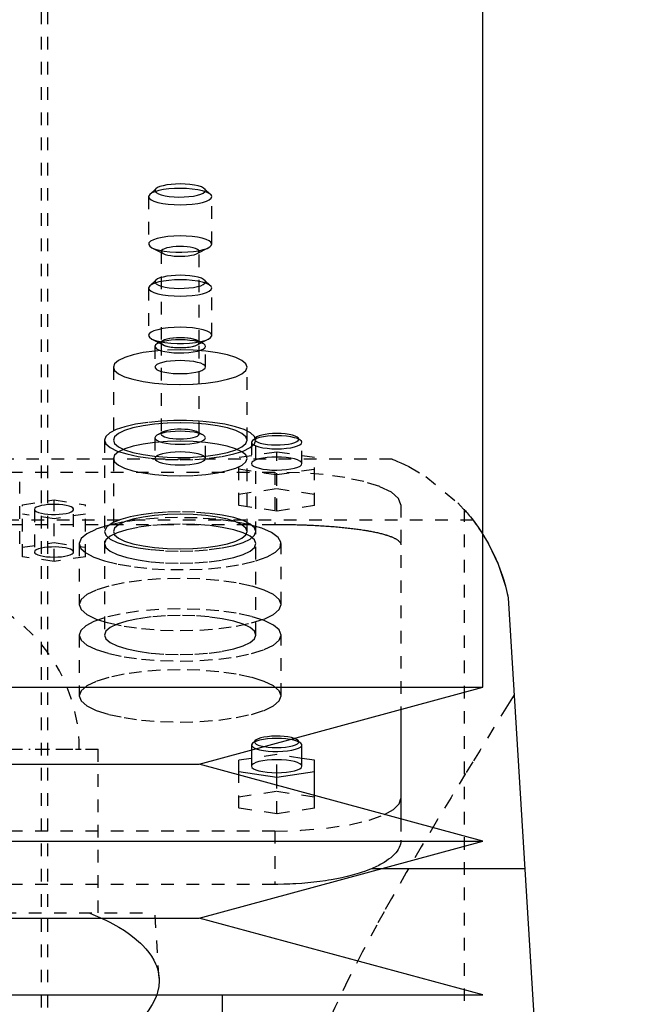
# Model space of a CAD drawing. Extents: x -90 to 90, y -319 to 984.
# Tile 10 of 11: x 8 to 57, y 268 to 346. Entities that reach past the tile are written whole.
import ezdxf

# ---------------------------------------------------------------- set-up
doc = ezdxf.new("R2010")
doc.units = 0
doc.linetypes.add('CENTER', pattern=[1.5, 0.45, -0.5, 0.05, -0.5])
doc.linetypes.add('DASHED', pattern=[2, 1, -1])
for name, color, linetype in [('AM_0', 7, 'CONTINUOUS'), ('AM_3', 7, 'DASHED'), ('AM_7', 7, 'CENTER')]:
    doc.layers.add(name, color=color, linetype=linetype)

msp = doc.modelspace()

# ---------------------------------------------------------------- linework, layer by layer
at = {"layer": 'AM_0', "color": 7, "linetype": 'CONTINUOUS'}
for p, q in [((45, 292.9), (45, 435.5)), ((47, 300), (57, 137.05)), ((-45, 292.9), (45, 292.9)), ((22.5, 286.8), (45, 292.9)), ((38.5, 291.138), (38.5, 282.462)), ((30.577, 288.468), (30.336, 288.692)), ((30.65, 286.639), (30.65, 288.329)), ((26.65, 287.925), (26.65, 286.639)), ((-22.5, 286.8), (22.5, 286.8)), ((45, 280.7), (22.5, 286.8)), ((26.65, 287.26), (25.65, 287.11)), ((25.65, 285.946), (25.65, 287.11)), ((31.65, 287.11), (30.65, 287.26)), ((31.65, 284.319), (31.65, 287.11)), ((25.65, 286.214), (28.65, 285.766)), ((28.65, 285.766), (31.65, 286.214)), ((28.65, 285.133), (28.65, 285.766)), ((-45, 280.7), (45, 280.7)), ((22.5, 274.6), (45, 280.7)), ((48.319, 278.5), (36.885, 278.5)), ((-22.5, 274.6), (22.5, 274.6)), ((45, 268.5), (22.5, 274.6)), ((-45, 268.5), (45, 268.5)), ((24.35, 266), (24.35, 268.5))]:
    msp.add_line(p, q, dxfattribs=at)
for points in [[(27.025, 288.028), (27.288, 287.95), (27.605, 287.888), (27.963, 287.843), (28.349, 287.818), (28.746, 287.812), (29.14, 287.828), (29.514, 287.863), (29.854, 287.916), (30.147, 287.986), (30.38, 288.07), (30.544, 288.163), (30.634, 288.264), (30.645, 288.367), (30.577, 288.468)], [(27.656, 288.198), (27.965, 288.154), (28.301, 288.127), (28.652, 288.118), (29.002, 288.127), (29.339, 288.155), (29.647, 288.199), (29.915, 288.258), (30.132, 288.33), (30.288, 288.412), (30.378, 288.5), (30.398, 288.591), (30.347, 288.681), (30.228, 288.767), (30.044, 288.845)], [(26.65, 286.639), (26.688, 286.538), (26.802, 286.441), (26.987, 286.351), (27.236, 286.273), (27.539, 286.209), (27.885, 286.161), (28.26, 286.131), (28.65, 286.121), (29.04, 286.131), (29.415, 286.161), (29.761, 286.209), (30.064, 286.273), (30.313, 286.351), (30.498, 286.441), (30.612, 286.538), (30.65, 286.639)], [(37.209, 282.816), (37.919, 283.219), (38.354, 283.647), (38.5, 284.088)]]:
    msp.add_lwpolyline(points, dxfattribs=at)
for points in [[(44.998, 305.022, 0), (45.439, 304.272, 0), (46.203, 302.663, 0), (46.785, 300.919, 0), (47, 300, 0)], [(44.999, 305.021, 0), (45.067, 304.913, 0), (45.201, 304.689, 0), (45.336, 304.456, 0), (45.404, 304.336, 0), (45.471, 304.214, 0), (45.604, 303.964, 0), (45.735, 303.705, 0), (45.864, 303.439, 0), (45.989, 303.165, 0), (46.111, 302.885, 0), (46.17, 302.743, 0), (46.229, 302.599, 0), (46.341, 302.307, 0), (46.449, 302.01, 0), (46.551, 301.709, 0), (46.647, 301.403, 0), (46.737, 301.095, 0), (46.78, 300.94, 0), (46.821, 300.784, 0), (46.898, 300.471, 0), (46.968, 300.157, 0), (47, 300, 0)]]:
    msp.add_polyline3d(points, dxfattribs=at)
at = {"layer": 'AM_3', "color": 6, "linetype": 'DASHED'}
for p, q in [((10, -10.5), (10, 613.5)), ((10.5, 257.5), (10.5, 435.5)), ((18.591, 331.996), (18.5, 331.823)), ((19.073, 332.445), (18.591, 331.996)), ((23.409, 331.996), (22.927, 332.445)), ((18.5, 331.823), (18.5, 328.056)), ((23.5, 328.056), (23.5, 331.823)), ((18.763, 327.767), (19.658, 327.303)), ((19.5, 327.476), (19.5, 320.232)), ((22.342, 327.303), (23.237, 327.767)), ((22.5, 320.232), (22.5, 327.476)), ((19.073, 325.198), (18.591, 324.749)), ((23.409, 324.749), (22.927, 325.198)), ((18.591, 324.749), (18.5, 324.576)), ((18.5, 324.576), (18.5, 320.809)), ((23.5, 320.809), (23.5, 324.576)), ((18.763, 320.52), (19.658, 320.056)), ((19.658, 320.405), (19.211, 320.173)), ((19.5, 320.229), (19.5, 312.985)), ((22.342, 320.056), (23.237, 320.52)), ((22.789, 320.173), (22.342, 320.405)), ((22.5, 312.985), (22.5, 320.229)), ((19, 319.942), (19, 318.3)), ((19.5, 319.616), (19, 319.57)), ((21, 319.672), (19.5, 319.616)), ((23, 318.3), (23, 319.942)), ((15.7, 318.3), (15.7, 312.505)), ((26.3, 312.505), (26.3, 318.3)), ((15, 312.505), (15, 297.047)), ((19, 312.695), (19, 311.053)), ((19.658, 313.158), (19.211, 312.926)), ((22.789, 312.926), (22.342, 313.158)), ((23, 311.053), (23, 312.695)), ((26.723, 312.474), (26.65, 312.335)), ((26.964, 312.698), (26.723, 312.474)), ((26.964, 312.698), (26.956, 312.69)), ((27, 297.047), (27, 312.505)), ((30.577, 312.474), (30.336, 312.698)), ((26.65, 312.335), (26.65, 310.645)), ((30.65, 310.645), (30.65, 312.335)), ((37.803, 311), (-37.803, 311)), ((15.7, 311.053), (15.7, 305.258)), ((28.65, 311.564), (25.65, 311.116)), ((25.65, 307.322), (25.65, 311.116)), ((26.3, 305.258), (26.3, 311.053)), ((28.65, 306.874), (28.65, 311.564)), ((31.65, 311.116), (28.65, 311.564)), ((31.65, 307.322), (31.65, 311.116)), ((25.65, 310.219), (28.65, 309.771)), ((28.65, 309.771), (31.65, 310.219)), ((-28.5, 309.97), (28.5, 309.97)), ((28.5, 309.97), (28.5, 305.825)), ((8.28, 304.276), (8.28, 309.202)), ((25.65, 308.218), (28.65, 308.667)), ((28.65, 308.667), (31.65, 308.218)), ((8.5, 307.383), (11, 307.757)), ((11, 307.757), (13.5, 307.383)), ((11, 302.882), (11, 307.757)), ((8.5, 303.255), (8.5, 307.383)), ((9.45, 307.01), (9.45, 303.629)), ((12.55, 303.629), (12.55, 307.01)), ((13.5, 303.255), (13.5, 307.383)), ((28.65, 306.874), (25.65, 307.322)), ((31.65, 307.322), (28.65, 306.874)), ((38.5, 307.382), (38.5, 291.138)), ((43.5, 307.019), (43.5, 137.05)), ((44.217, 306.15), (-44.217, 306.15)), ((11, 306.263), (8.5, 306.636)), ((13.5, 306.636), (11, 306.263)), ((-28.5, 305.825), (28.5, 305.825)), ((8.5, 304.003), (11, 304.376)), ((11, 304.376), (13.5, 304.003)), ((13, 304.294), (13, 299.465)), ((29, 299.465), (29, 304.294)), ((11, 302.882), (8.5, 303.255)), ((13.5, 303.255), (11, 302.882)), ((13, 297.047), (13, 292.218)), ((29, 292.218), (29, 297.047)), ((26.723, 288.468), (26.65, 288.329)), ((26.65, 288.329), (26.65, 287.925)), ((26.964, 288.692), (26.723, 288.468)), ((-14.5, 288), (14.5, 288)), ((14.5, 275), (14.5, 288)), ((28.65, 287.559), (26.65, 287.26)), ((28.65, 285.766), (28.65, 287.559)), ((30.65, 287.26), (28.65, 287.559)), ((25.65, 283.316), (25.65, 285.946)), ((28.65, 282.868), (28.65, 285.133)), ((25.65, 284.213), (28.65, 284.661)), ((28.65, 284.661), (31.65, 284.213)), ((31.65, 283.316), (31.65, 284.319)), ((28.65, 282.868), (25.65, 283.316)), ((31.65, 283.316), (28.65, 282.868)), ((38.5, 282.462), (38.5, 280.775)), ((28.5, 281.5), (-28.5, 281.5)), ((28.5, 281.5), (28.5, 277.269)), ((36.885, 278.5), (36.159, 278.5)), ((28.5, 277.269), (-28.5, 277.269)), ((-19, 275), (19, 275)), ((19.323, 269.83), (19, 275))]:
    msp.add_line(p, q, dxfattribs=at)
for points in [[(19.073, 332.445), (19.005, 332.343), (19.016, 332.24), (19.106, 332.14), (19.27, 332.046), (19.504, 331.963), (19.796, 331.893), (20.136, 331.839), (20.51, 331.804), (20.904, 331.789), (21.302, 331.794), (21.687, 331.82), (22.046, 331.865), (22.362, 331.927), (22.625, 332.004), (22.824, 332.094), (22.95, 332.191), (22.999, 332.294), (22.969, 332.396), (22.861, 332.495), (22.679, 332.587), (22.431, 332.668), (22.126, 332.734), (21.776, 332.783), (21.396, 332.813), (21, 332.824)], [(21, 332.824), (20.631, 332.815), (20.274, 332.788), (19.943, 332.745), (19.648, 332.687), (19.399, 332.616), (19.205, 332.534), (19.073, 332.445)], [(18.5, 331.823), (18.548, 331.697), (18.69, 331.575), (18.921, 331.464), (19.232, 331.366), (19.611, 331.285), (20.043, 331.225), (20.512, 331.188), (21, 331.176), (21.488, 331.188), (21.957, 331.225), (22.389, 331.285), (22.768, 331.366), (23.079, 331.464), (23.31, 331.575), (23.452, 331.697), (23.5, 331.823), (23.452, 331.949), (23.31, 332.071), (23.079, 332.183), (22.768, 332.281), (22.389, 332.361), (21.957, 332.421), (21.488, 332.458), (21, 332.47)], [(21, 332.47), (20.539, 332.459), (20.093, 332.426), (19.679, 332.372), (19.31, 332.3), (18.999, 332.211), (18.756, 332.109), (18.591, 331.996)], [(21, 328.703), (20.495, 328.69), (20.011, 328.65), (19.568, 328.586), (19.183, 328.5), (18.874, 328.396), (18.652, 328.278), (18.527, 328.151), (18.504, 328.02), (18.584, 327.89), (18.763, 327.767)], [(18.763, 327.767), (19.019, 327.661), (19.349, 327.57), (19.74, 327.497), (20.178, 327.445), (20.646, 327.415), (21.128, 327.41), (21.605, 327.428), (22.059, 327.47), (22.474, 327.533), (22.834, 327.616), (23.126, 327.716), (23.339, 327.828), (23.465, 327.948), (23.499, 328.072), (23.44, 328.196), (23.291, 328.315), (23.056, 328.424), (22.745, 328.519), (22.369, 328.597), (21.942, 328.655), (21.48, 328.691), (21, 328.703)], [(19.658, 327.303), (19.812, 327.239), (20.011, 327.184), (20.247, 327.141), (20.511, 327.109), (20.794, 327.092), (21.084, 327.089), (21.371, 327.1), (21.645, 327.126), (21.894, 327.165), (22.109, 327.215), (22.283, 327.275), (22.409, 327.343), (22.482, 327.416), (22.499, 327.491), (22.46, 327.565), (22.366, 327.637), (22.221, 327.702), (22.03, 327.759), (21.801, 327.805), (21.541, 327.838), (21.262, 327.859), (20.972, 327.865), (20.683, 327.856), (20.407, 327.833), (20.152, 327.797), (19.929, 327.748), (19.747, 327.69), (19.612, 327.623), (19.528, 327.551), (19.5, 327.476)], [(19.5, 327.476), (19.54, 327.387), (19.658, 327.303)], [(21, 325.223), (20.539, 325.212), (20.093, 325.179), (19.679, 325.125), (19.31, 325.053), (18.999, 324.964), (18.756, 324.862), (18.591, 324.749)], [(19.073, 325.198), (19.005, 325.096), (19.016, 324.993), (19.106, 324.893), (19.27, 324.799), (19.504, 324.716), (19.796, 324.646), (20.136, 324.592), (20.51, 324.557), (20.904, 324.542), (21.302, 324.547), (21.687, 324.573), (22.046, 324.618), (22.362, 324.68), (22.625, 324.757), (22.824, 324.847), (22.95, 324.944), (22.999, 325.047), (22.969, 325.149), (22.861, 325.249), (22.679, 325.34), (22.431, 325.421), (22.126, 325.487), (21.776, 325.536), (21.396, 325.566), (21, 325.577)], [(21, 325.577), (20.631, 325.568), (20.274, 325.541), (19.943, 325.498), (19.648, 325.44), (19.399, 325.369), (19.205, 325.287), (19.073, 325.198)], [(23.5, 324.576), (23.452, 324.702), (23.31, 324.824), (23.079, 324.936), (22.768, 325.034), (22.389, 325.114), (21.957, 325.174), (21.488, 325.211), (21, 325.223)], [(18.5, 324.576), (18.548, 324.45), (18.69, 324.329), (18.921, 324.217), (19.232, 324.119), (19.611, 324.038), (20.043, 323.978), (20.512, 323.942), (21, 323.929), (21.488, 323.942), (21.957, 323.978), (22.389, 324.038), (22.768, 324.119), (23.079, 324.217), (23.31, 324.329), (23.452, 324.45), (23.5, 324.576)], [(21, 321.456), (20.512, 321.444), (20.043, 321.407), (19.611, 321.347), (19.232, 321.267), (18.921, 321.168), (18.69, 321.057), (18.548, 320.935), (18.5, 320.809)], [(23.237, 320.52), (23.416, 320.643), (23.496, 320.773), (23.473, 320.904), (23.348, 321.031), (23.126, 321.149), (22.817, 321.254), (22.432, 321.339), (21.989, 321.403), (21.505, 321.443), (21, 321.456)], [(18.5, 320.809), (18.567, 320.661), (18.763, 320.52)], [(18.763, 320.52), (19.032, 320.41), (19.38, 320.316), (19.794, 320.242), (20.256, 320.191), (20.749, 320.165), (21.251, 320.165), (21.744, 320.191), (22.206, 320.242), (22.62, 320.316), (22.968, 320.41), (23.237, 320.52)], [(21, 320.46), (20.633, 320.451), (20.278, 320.425), (19.948, 320.382), (19.654, 320.325), (19.405, 320.254), (19.211, 320.173)], [(19.499, 319.6), (19.79, 319.53), (20.13, 319.476), (20.504, 319.441), (20.898, 319.425), (21.296, 319.43), (21.682, 319.456), (22.041, 319.5), (22.359, 319.562), (22.623, 319.64), (22.822, 319.729), (22.95, 319.827), (22.999, 319.929), (22.97, 320.032), (22.862, 320.131), (22.68, 320.223), (22.432, 320.303), (22.127, 320.37), (21.777, 320.419), (21.396, 320.45), (21, 320.46)], [(21, 320.62), (20.707, 320.613), (20.426, 320.591), (20.167, 320.555), (19.939, 320.506), (19.753, 320.448), (19.614, 320.381), (19.529, 320.308), (19.5, 320.232)], [(22.342, 320.056), (22.449, 320.129), (22.497, 320.205), (22.486, 320.283), (22.415, 320.358), (22.288, 320.428), (22.109, 320.491), (21.886, 320.543), (21.628, 320.582), (21.344, 320.607), (21.047, 320.617), (20.748, 320.612), (20.459, 320.592), (20.191, 320.556), (19.956, 320.508), (19.763, 320.449), (19.619, 320.381), (19.53, 320.307), (19.5, 320.229)], [(19.5, 320.232), (19.529, 320.156), (19.614, 320.083), (19.753, 320.016), (19.939, 319.957), (20.167, 319.909), (20.426, 319.873), (20.707, 319.851), (21, 319.844), (21.293, 319.851), (21.574, 319.873), (21.833, 319.909), (22.061, 319.957), (22.247, 320.016), (22.386, 320.083), (22.471, 320.156), (22.5, 320.232)], [(19.5, 320.229), (19.54, 320.14), (19.658, 320.056)], [(22.5, 320.232), (22.471, 320.308), (22.386, 320.381), (22.247, 320.448), (22.061, 320.506), (21.833, 320.555), (21.574, 320.591), (21.293, 320.613), (21, 320.62)], [(19, 319.57), (18.076, 319.444), (17.267, 319.274), (16.602, 319.065), (16.107, 318.827), (15.803, 318.569), (15.7, 318.3)], [(19.211, 320.173), (19.053, 320.061), (19, 319.942)], [(19, 319.942), (19.032, 319.849), (19.129, 319.759), (19.286, 319.675), (19.499, 319.6)], [(19.658, 320.056), (19.819, 319.99), (20.028, 319.934), (20.276, 319.889), (20.554, 319.859), (20.849, 319.843), (21.151, 319.843), (21.446, 319.859), (21.724, 319.889), (21.972, 319.934), (22.181, 319.99), (22.342, 320.056)], [(26.3, 318.3), (26.198, 318.568), (25.897, 318.825), (25.407, 319.062), (24.748, 319.27), (23.945, 319.441), (23.028, 319.567), (22.034, 319.645), (21, 319.672)], [(21, 318.818), (20.61, 318.808), (20.235, 318.778), (19.889, 318.73), (19.586, 318.666), (19.337, 318.588), (19.152, 318.498), (19.038, 318.401), (19, 318.3)], [(22.501, 317.958), (22.725, 318.038), (22.886, 318.128), (22.978, 318.223), (22.998, 318.322), (22.946, 318.42), (22.822, 318.513), (22.633, 318.599), (22.384, 318.674), (22.085, 318.735), (21.746, 318.78), (21.38, 318.808), (21, 318.818)], [(15.7, 318.3), (15.802, 318.032), (16.103, 317.775), (16.593, 317.538), (17.252, 317.33), (18.055, 317.16), (18.972, 317.033), (19.966, 316.955), (21, 316.928), (22.034, 316.955), (23.028, 317.033), (23.945, 317.16), (24.748, 317.33), (25.407, 317.538), (25.897, 317.775), (26.198, 318.032), (26.3, 318.3)], [(19, 318.3), (19.032, 318.207), (19.129, 318.117), (19.286, 318.033), (19.499, 317.958)], [(19.499, 317.958), (19.773, 317.891), (20.091, 317.839), (20.441, 317.803), (20.812, 317.785), (21.188, 317.785), (21.559, 317.803), (21.909, 317.839), (22.227, 317.891), (22.501, 317.958)], [(19.498, 314.008), (18.438, 313.909), (17.468, 313.76), (16.622, 313.567), (15.932, 313.336), (15.42, 313.076), (15.106, 312.795), (15, 312.505)], [(22.502, 314.008), (21.505, 314.052), (20.495, 314.052), (19.498, 314.008)], [(27, 312.505), (26.894, 312.795), (26.58, 313.076), (26.068, 313.336), (25.378, 313.567), (24.532, 313.76), (23.562, 313.909), (22.502, 314.008)], [(21, 313.876), (19.966, 313.85), (18.972, 313.772), (18.055, 313.645), (17.252, 313.474), (16.593, 313.267), (16.103, 313.029), (15.802, 312.772), (15.7, 312.505)], [(21, 313.213), (20.61, 313.203), (20.235, 313.173), (19.889, 313.126), (19.586, 313.061), (19.337, 312.983), (19.152, 312.893), (19.038, 312.796), (19, 312.695)], [(19.5, 312.985), (19.528, 312.91), (19.612, 312.838), (19.747, 312.772), (19.929, 312.713), (20.152, 312.665), (20.407, 312.628), (20.683, 312.606), (20.972, 312.597), (21.262, 312.603), (21.541, 312.623), (21.801, 312.657), (22.03, 312.703), (22.221, 312.76), (22.366, 312.825), (22.46, 312.896), (22.499, 312.97), (22.482, 313.046), (22.409, 313.118), (22.283, 313.186), (22.109, 313.246), (21.894, 313.297), (21.645, 313.336), (21.371, 313.361), (21.084, 313.373), (20.794, 313.37), (20.511, 313.352), (20.247, 313.321), (20.011, 313.277), (19.812, 313.222), (19.658, 313.158)], [(26.3, 312.505), (26.198, 312.772), (25.897, 313.029), (25.407, 313.267), (24.748, 313.474), (23.945, 313.645), (23.028, 313.772), (22.034, 313.85), (21, 313.876)], [(23, 312.695), (22.962, 312.796), (22.848, 312.893), (22.663, 312.983), (22.414, 313.061), (22.111, 313.126), (21.765, 313.173), (21.39, 313.203), (21, 313.213)], [(15, 312.505), (15.115, 312.202), (15.457, 311.91), (16.011, 311.642), (16.757, 311.406), (17.667, 311.213), (18.704, 311.07), (19.829, 310.981), (21, 310.952), (22.171, 310.981), (23.296, 311.07), (24.333, 311.213), (25.243, 311.406), (25.989, 311.642), (26.543, 311.91), (26.885, 312.202), (27, 312.505)], [(15.7, 312.505), (15.802, 312.237), (16.103, 311.98), (16.593, 311.742), (17.252, 311.535), (18.055, 311.364), (18.972, 311.237), (19.966, 311.159), (21, 311.133), (22.034, 311.159), (23.028, 311.237), (23.945, 311.364), (24.748, 311.535), (25.407, 311.742), (25.897, 311.98), (26.198, 312.237), (26.3, 312.505)], [(19, 312.695), (19.038, 312.594), (19.152, 312.497), (19.337, 312.408), (19.586, 312.329), (19.889, 312.265), (20.235, 312.217), (20.61, 312.188), (21, 312.178), (21.39, 312.188), (21.765, 312.217), (22.111, 312.265), (22.414, 312.329), (22.663, 312.408), (22.848, 312.497), (22.962, 312.594), (23, 312.695)], [(23, 312.323), (22.019, 312.399), (21, 312.425), (19.981, 312.399), (19, 312.323)], [(19.658, 313.158), (19.54, 313.074), (19.5, 312.985)], [(26.65, 312.335), (26.688, 312.234), (26.802, 312.137), (26.987, 312.047), (27.236, 311.969), (27.539, 311.904), (27.885, 311.857), (28.26, 311.827), (28.65, 311.817), (29.04, 311.827), (29.415, 311.857), (29.761, 311.904), (30.064, 311.969), (30.313, 312.047), (30.498, 312.137), (30.612, 312.234), (30.65, 312.335), (30.612, 312.436), (30.498, 312.533), (30.313, 312.622), (30.064, 312.701), (29.761, 312.765), (29.415, 312.813), (29.04, 312.843), (28.65, 312.853)], [(28.65, 312.853), (28.281, 312.844), (27.924, 312.817), (27.593, 312.774), (27.298, 312.716), (27.049, 312.645), (26.855, 312.563), (26.723, 312.474)], [(26.956, 312.69), (26.903, 312.602), (26.917, 312.513), (26.999, 312.426)], [(28.65, 313.029), (28.327, 313.022), (28.015, 312.998), (27.725, 312.961), (27.467, 312.91), (27.249, 312.848), (27.08, 312.776), (26.964, 312.698)], [(26.999, 312.426), (27.146, 312.345), (27.353, 312.272), (27.61, 312.212), (27.909, 312.166), (28.236, 312.136), (28.58, 312.124), (28.927, 312.129), (29.263, 312.152), (29.575, 312.192), (29.85, 312.247), (30.078, 312.315), (30.25, 312.393), (30.358, 312.478), (30.4, 312.567), (30.372, 312.657), (30.277, 312.743), (30.117, 312.823), (29.9, 312.893), (29.633, 312.951), (29.328, 312.994), (28.996, 313.02), (28.65, 313.029)], [(19, 312.323), (18.076, 312.197), (17.267, 312.027), (16.602, 311.818), (16.107, 311.58), (15.803, 311.322), (15.7, 311.053)], [(15.7, 311.053), (15.802, 310.785), (16.104, 310.528), (16.595, 310.29), (17.256, 310.082), (18.061, 309.912), (18.979, 309.785), (19.975, 309.707), (21.011, 309.681), (22.046, 309.708), (23.041, 309.787), (23.957, 309.915), (24.759, 310.086), (25.417, 310.295), (25.904, 310.533), (26.202, 310.791), (26.3, 311.059), (26.194, 311.327), (25.887, 311.584), (25.392, 311.821), (24.728, 312.028), (23.921, 312.198), (23, 312.323)], [(21, 311.571), (20.61, 311.561), (20.235, 311.531), (19.889, 311.484), (19.586, 311.419), (19.337, 311.341), (19.152, 311.251), (19.038, 311.154), (19, 311.053)], [(19, 311.053), (19.038, 310.952), (19.152, 310.855), (19.337, 310.766), (19.586, 310.687), (19.889, 310.623), (20.235, 310.575), (20.61, 310.545), (21, 310.536), (21.39, 310.545), (21.765, 310.575), (22.111, 310.623), (22.414, 310.687), (22.663, 310.766), (22.848, 310.855), (22.962, 310.952), (23, 311.053), (22.962, 311.154), (22.848, 311.251), (22.663, 311.341), (22.414, 311.419), (22.111, 311.484), (21.765, 311.531), (21.39, 311.561), (21, 311.571)], [(28.65, 311.162), (28.26, 311.152), (27.885, 311.123), (27.539, 311.075), (27.236, 311.011), (26.987, 310.932), (26.802, 310.843), (26.688, 310.746), (26.65, 310.645)], [(26.999, 310.352), (27.251, 310.275), (27.555, 310.211), (27.902, 310.164), (28.277, 310.136), (28.667, 310.127), (29.056, 310.138), (29.429, 310.168), (29.772, 310.216), (30.073, 310.281), (30.319, 310.359), (30.502, 310.449), (30.613, 310.546), (30.65, 310.647), (30.61, 310.747), (30.495, 310.844), (30.31, 310.933), (30.061, 311.011), (29.759, 311.075), (29.413, 311.123), (29.039, 311.152), (28.65, 311.162)], [(26.65, 310.645), (26.69, 310.542), (26.808, 310.443), (26.999, 310.352)], [(38.5, 307.382), (38.308, 307.887), (37.739, 308.372), (36.815, 308.82), (35.571, 309.212), (34.056, 309.534), (32.327, 309.773), (30.451, 309.92), (28.5, 309.97)], [(9.999, 307.316), (9.768, 307.253), (9.594, 307.179), (9.486, 307.096), (9.45, 307.01)], [(9.45, 307.01), (9.486, 306.923), (9.594, 306.841), (9.768, 306.766), (9.999, 306.703)], [(10.499, 307.389), (10.236, 307.359), (9.999, 307.316)], [(10.499, 306.63), (10.801, 306.612), (11.11, 306.61), (11.415, 306.623), (11.703, 306.652), (11.964, 306.696), (12.186, 306.751), (12.36, 306.817), (12.481, 306.891), (12.542, 306.97), (12.542, 307.05), (12.481, 307.128), (12.36, 307.202), (12.186, 307.268), (11.964, 307.324), (11.703, 307.367), (11.415, 307.396), (11.11, 307.41), (10.801, 307.408), (10.499, 307.389)], [(9.999, 306.703), (10.236, 306.661), (10.499, 306.63)], [(27.006, 302.926), (27.908, 303.25), (28.554, 303.613), (28.919, 304.001), (28.99, 304.4), (28.763, 304.795), (28.247, 305.171), (27.462, 305.515), (26.436, 305.813), (25.209, 306.055), (23.824, 306.231), (22.335, 306.336), (20.796, 306.364), (19.265, 306.315), (17.798, 306.192), (16.45, 305.997), (15.272, 305.739), (14.306, 305.428), (13.59, 305.074), (13.149, 304.692), (13, 304.294)], [(15, 305.258), (15.115, 304.955), (15.457, 304.663), (16.011, 304.395), (16.757, 304.16), (17.667, 303.966), (18.704, 303.823), (19.829, 303.735), (21, 303.705), (22.171, 303.735), (23.296, 303.823), (24.333, 303.966), (25.243, 304.16), (25.989, 304.395), (26.543, 304.663), (26.885, 304.955), (27, 305.258), (26.885, 305.561), (26.543, 305.852), (25.989, 306.12), (25.243, 306.356), (24.333, 306.549), (23.296, 306.692), (22.171, 306.781), (21, 306.811)], [(21, 306.811), (19.923, 306.785), (18.88, 306.71), (17.907, 306.588), (17.034, 306.423), (16.29, 306.22), (15.699, 305.985)], [(21, 306.629), (19.966, 306.603), (18.972, 306.525), (18.055, 306.398), (17.252, 306.228), (16.593, 306.02), (16.103, 305.783), (15.802, 305.525), (15.7, 305.258)], [(26.3, 305.258), (26.198, 305.525), (25.897, 305.783), (25.407, 306.02), (24.748, 306.228), (23.945, 306.398), (23.028, 306.525), (22.034, 306.603), (21, 306.629)], [(15.699, 305.985), (15.177, 305.633), (15, 305.258)], [(15.7, 305.258), (15.802, 304.99), (16.103, 304.733), (16.593, 304.495), (17.252, 304.288), (18.055, 304.117), (18.972, 303.99), (19.966, 303.912), (21, 303.886), (22.034, 303.912), (23.028, 303.99), (23.945, 304.117), (24.748, 304.288), (25.407, 304.495), (25.897, 304.733), (26.198, 304.99), (26.3, 305.258)], [(9.999, 303.935), (9.768, 303.872), (9.594, 303.798), (9.486, 303.716), (9.45, 303.629)], [(10.499, 304.009), (10.236, 303.978), (9.999, 303.935)], [(12.55, 303.629), (12.522, 303.705), (12.439, 303.778), (12.305, 303.845), (12.124, 303.905), (11.902, 303.955), (11.648, 303.994), (11.37, 304.019), (11.079, 304.03), (10.785, 304.026), (10.499, 304.009)], [(13, 304.294), (13.13, 303.923), (13.515, 303.563), (14.143, 303.227), (14.994, 302.926)], [(9.45, 303.629), (9.48, 303.551), (9.568, 303.476), (9.711, 303.406), (9.904, 303.345), (10.139, 303.295), (10.407, 303.258), (10.698, 303.236), (11, 303.228), (11.302, 303.236), (11.593, 303.258), (11.861, 303.295), (12.096, 303.345), (12.289, 303.406), (12.432, 303.476), (12.52, 303.551), (12.55, 303.629)], [(14.994, 302.926), (16.092, 302.659), (17.365, 302.45), (18.766, 302.306), (20.246, 302.233), (21.754, 302.233), (23.234, 302.306), (24.635, 302.45), (25.908, 302.659), (27.006, 302.926)], [(13, 297.047), (13.154, 296.643), (13.609, 296.255), (14.348, 295.897), (15.343, 295.583), (16.555, 295.326), (17.939, 295.134), (19.439, 295.016), (21, 294.977), (22.561, 295.016), (24.061, 295.134), (25.445, 295.326), (26.657, 295.583), (27.652, 295.897), (28.391, 296.255), (28.846, 296.643), (29, 297.047), (28.846, 297.451), (28.391, 297.84), (27.652, 298.198), (26.657, 298.511), (25.445, 298.769), (24.061, 298.96), (22.561, 299.078), (21, 299.118)], [(21, 299.118), (19.314, 299.071), (17.705, 298.934), (16.243, 298.712), (14.994, 298.415)], [(14.994, 298.415), (14.143, 298.114), (13.515, 297.778), (13.13, 297.419), (13, 297.047)], [(21, 298.6), (19.829, 298.57), (18.704, 298.482), (17.667, 298.338), (16.757, 298.145), (16.011, 297.91), (15.457, 297.642), (15.115, 297.35), (15, 297.047)], [(27, 297.047), (26.885, 297.35), (26.543, 297.642), (25.989, 297.91), (25.243, 298.145), (24.333, 298.338), (23.296, 298.482), (22.171, 298.57), (21, 298.6)], [(15, 297.047), (15.115, 296.744), (15.457, 296.453), (16.011, 296.184), (16.757, 295.949), (17.667, 295.756), (18.704, 295.613), (19.829, 295.524), (21, 295.494), (22.171, 295.524), (23.296, 295.613), (24.333, 295.756), (25.243, 295.949), (25.989, 296.184), (26.543, 296.453), (26.885, 296.744), (27, 297.047)], [(30.044, 288.845), (29.816, 288.909), (29.546, 288.96), (29.242, 288.997), (28.917, 289.019), (28.582, 289.023), (28.249, 289.012), (27.931, 288.984), (27.639, 288.941), (27.385, 288.884), (27.177, 288.816), (27.024, 288.738), (26.93, 288.655), (26.9, 288.568), (26.934, 288.482), (27.031, 288.399), (27.188, 288.322), (27.399, 288.254), (27.656, 288.198)], [(26.65, 288.329), (26.693, 288.223), (26.82, 288.121), (27.025, 288.028)], [(28.65, 288.847), (28.281, 288.838), (27.924, 288.812), (27.593, 288.769), (27.298, 288.711), (27.049, 288.64), (26.855, 288.558), (26.723, 288.468)], [(30.577, 288.468), (30.445, 288.558), (30.251, 288.64), (30.002, 288.711), (29.707, 288.769), (29.376, 288.812), (29.019, 288.838), (28.65, 288.847)], [(28.65, 287.157), (28.26, 287.147), (27.885, 287.117), (27.539, 287.069), (27.236, 287.005), (26.987, 286.927), (26.802, 286.837), (26.688, 286.74), (26.65, 286.639)], [(30.65, 286.639), (30.612, 286.74), (30.498, 286.837), (30.313, 286.927), (30.064, 287.005), (29.761, 287.069), (29.415, 287.117), (29.04, 287.147), (28.65, 287.157)], [(28.5, 281.5), (30.598, 281.558), (32.603, 281.728), (34.426, 282.003), (35.984, 282.372), (37.209, 282.816)]]:
    msp.add_lwpolyline(points, dxfattribs=at)
for points in [[(27, 304.294), (26.885, 304.597), (26.543, 304.888), (25.989, 305.157), (25.243, 305.392), (24.333, 305.585), (23.296, 305.729), (22.171, 305.817), (21, 305.847), (19.829, 305.817), (18.704, 305.729), (17.667, 305.585), (16.757, 305.392), (16.011, 305.157), (15.457, 304.888), (15.115, 304.597), (15, 304.294), (15.115, 303.991), (15.457, 303.7), (16.011, 303.431), (16.757, 303.196), (17.667, 303.003), (18.704, 302.859), (19.829, 302.771), (21, 302.741), (22.171, 302.771), (23.296, 302.859), (24.333, 303.003), (25.243, 303.196), (25.989, 303.431), (26.543, 303.7), (26.885, 303.991)], [(13, 299.465), (13.154, 299.061), (13.609, 298.673), (14.348, 298.315), (15.343, 298.001), (16.555, 297.743), (17.939, 297.552), (19.439, 297.434), (21, 297.394), (22.561, 297.434), (24.061, 297.552), (25.445, 297.743), (26.657, 298.001), (27.652, 298.315), (28.391, 298.673), (28.846, 299.061), (29, 299.465), (28.846, 299.869), (28.391, 300.257), (27.652, 300.615), (26.657, 300.929), (25.445, 301.186), (24.061, 301.378), (22.561, 301.496), (21, 301.535), (19.439, 301.496), (17.939, 301.378), (16.555, 301.186), (15.343, 300.929), (14.348, 300.615), (13.609, 300.257), (13.154, 299.869)], [(13, 292.218), (13.154, 291.814), (13.609, 291.426), (14.348, 291.068), (15.343, 290.754), (16.555, 290.496), (17.939, 290.305), (19.439, 290.187), (21, 290.147), (22.561, 290.187), (24.061, 290.305), (25.445, 290.496), (26.657, 290.754), (27.652, 291.068), (28.391, 291.426), (28.846, 291.814), (29, 292.218), (28.846, 292.622), (28.391, 293.01), (27.652, 293.368), (26.657, 293.682), (25.445, 293.94), (24.061, 294.131), (22.561, 294.249), (21, 294.288), (19.439, 294.249), (17.939, 294.131), (16.555, 293.94), (15.343, 293.682), (14.348, 293.368), (13.609, 293.01), (13.154, 292.622)]]:
    msp.add_lwpolyline(points, close=True, dxfattribs=at)
for points in [[(37.803, 311, 0), (37.862, 310.977, 0), (38.021, 310.912, 0), (38.232, 310.823, 0), (38.355, 310.769, 0), (38.489, 310.709, 0), (38.786, 310.57, 0), (39.118, 310.406, 0), (40.464, 309.628, 0), (43.009, 307.545, 0), (44.217, 306.15, 0)], [(43.5, 307.019, 0), (43.501, 307.017, 0), (43.512, 307.005, 0), (43.535, 306.979, 0), (43.551, 306.962, 0), (43.57, 306.94, 0), (43.616, 306.887, 0), (43.673, 306.821, 0), (43.742, 306.74, 0), (43.821, 306.646, 0), (43.909, 306.539, 0), (43.956, 306.481, 0), (44.005, 306.421, 0), (44.108, 306.291, 0), (44.216, 306.151, 0), (44.327, 306.003, 0), (44.442, 305.847, 0), (44.561, 305.68, 0), (44.622, 305.593, 0), (44.683, 305.504, 0), (44.808, 305.318, 0), (44.935, 305.122, 0), (44.999, 305.021, 0)], [(44.217, 306.15, 0), (44.353, 305.969, 0), (44.618, 305.599, 0), (44.874, 305.217, 0), (44.998, 305.022, 0)], [(28.5, 305.825, 0), (28.57, 305.825, 0), (28.711, 305.825, 0), (28.852, 305.824, 0), (28.922, 305.824, 0), (28.993, 305.823, 0), (29.136, 305.822, 0), (29.278, 305.82, 0), (29.421, 305.819, 0), (29.564, 305.816, 0), (29.708, 305.814, 0), (29.78, 305.812, 0), (29.852, 305.811, 0), (29.995, 305.808, 0), (30.139, 305.804, 0), (30.283, 305.8, 0), (30.427, 305.796, 0), (30.571, 305.792, 0), (30.642, 305.789, 0), (30.714, 305.787, 0), (30.857, 305.782, 0), (31, 305.776, 0), (31.072, 305.773, 0), (31.143, 305.77, 0), (31.285, 305.764, 0), (31.427, 305.758, 0), (31.498, 305.754, 0), (31.568, 305.751, 0), (31.709, 305.744, 0), (31.849, 305.736, 0), (31.989, 305.728, 0), (32.127, 305.72, 0), (32.265, 305.712, 0), (32.334, 305.707, 0), (32.402, 305.703, 0), (32.538, 305.694, 0), (32.673, 305.684, 0), (32.808, 305.675, 0), (32.941, 305.665, 0), (33.073, 305.654, 0), (33.139, 305.649, 0), (33.204, 305.643, 0), (33.334, 305.632, 0), (33.463, 305.621, 0), (33.591, 305.61, 0), (33.717, 305.598, 0), (33.842, 305.586, 0), (33.903, 305.579, 0), (33.965, 305.573, 0), (34.087, 305.561, 0), (34.208, 305.548, 0), (34.327, 305.534, 0), (34.444, 305.521, 0), (34.56, 305.507, 0), (34.618, 305.5, 0), (34.675, 305.493, 0), (34.788, 305.479, 0), (34.899, 305.465, 0), (35.008, 305.45, 0), (35.116, 305.435, 0), (35.221, 305.42, 0), (35.274, 305.413, 0), (35.325, 305.405, 0), (35.428, 305.39, 0), (35.528, 305.374, 0), (35.578, 305.367, 0), (35.627, 305.359, 0), (35.724, 305.343, 0), (35.821, 305.326, 0), (35.869, 305.318, 0), (35.917, 305.31, 0), (36.011, 305.293, 0), (36.105, 305.275, 0), (36.197, 305.258, 0), (36.288, 305.24, 0), (36.377, 305.222, 0), (36.421, 305.213, 0), (36.465, 305.203, 0), (36.552, 305.185, 0), (36.637, 305.166, 0), (36.721, 305.146, 0), (36.803, 305.127, 0), (36.884, 305.107, 0), (36.924, 305.097, 0), (36.963, 305.087, 0), (37.04, 305.067, 0), (37.116, 305.046, 0), (37.19, 305.026, 0), (37.262, 305.005, 0), (37.332, 304.983, 0), (37.366, 304.973, 0), (37.4, 304.962, 0), (37.466, 304.94, 0), (37.531, 304.918, 0), (37.593, 304.896, 0), (37.654, 304.874, 0), (37.713, 304.852, 0), (37.741, 304.84, 0), (37.769, 304.829, 0), (37.824, 304.806, 0), (37.876, 304.783, 0), (37.926, 304.76, 0), (37.975, 304.737, 0), (38.021, 304.713, 0), (38.043, 304.702, 0), (38.065, 304.69, 0), (38.107, 304.666, 0), (38.147, 304.642, 0), (38.166, 304.63, 0), (38.185, 304.618, 0), (38.22, 304.594, 0), (38.254, 304.57, 0), (38.27, 304.558, 0), (38.285, 304.546, 0), (38.314, 304.522, 0), (38.341, 304.498, 0), (38.366, 304.473, 0), (38.388, 304.449, 0), (38.409, 304.425, 0), (38.418, 304.413, 0), (38.427, 304.4, 0), (38.444, 304.376, 0), (38.458, 304.352, 0), (38.47, 304.327, 0), (38.48, 304.303, 0), (38.488, 304.278, 0), (38.491, 304.266, 0), (38.494, 304.254, 0), (38.498, 304.23, 0), (38.5, 304.206, 0), (38.5, 304.194, 0)], [(47.472, 292.303, 0), (46.95, 291.453, 0), (45.877, 289.711, 0), (44.768, 287.914, 0), (44.203, 286.996, 0), (43.631, 286.066, 0), (42.472, 284.169, 0), (41.296, 282.226, 0), (40.111, 280.239, 0), (38.925, 278.211, 0), (37.745, 276.143, 0), (37.16, 275.095, 0), (36.579, 274.038, 0), (35.437, 271.895, 0), (34.327, 269.716, 0), (33.26, 267.501, 0), (32.247, 265.249, 0), (31.3, 262.96, 0), (30.855, 261.801, 0), (30.432, 260.632, 0), (29.657, 258.262, 0), (28.992, 255.849, 0), (28.705, 254.625, 0)], [(38.5, 280.775, 0), (38.498, 280.71, 0), (38.484, 280.58, 0), (38.456, 280.448, 0), (38.436, 280.381, 0), (38.412, 280.314, 0), (38.354, 280.181, 0), (38.281, 280.047, 0), (38.192, 279.913, 0), (38.088, 279.78, 0), (37.969, 279.647, 0), (37.904, 279.582, 0), (37.835, 279.516, 0), (37.687, 279.387, 0), (37.524, 279.259, 0), (37.348, 279.134, 0), (37.158, 279.011, 0), (36.956, 278.892, 0), (36.85, 278.833, 0), (36.741, 278.775, 0), (36.516, 278.662, 0), (36.28, 278.553, 0), (36.159, 278.5, 0)], [(36.159, 278.5, 0), (36.003, 278.438, 0), (35.683, 278.319, 0), (35.35, 278.207, 0), (35.176, 278.152, 0), (34.997, 278.098, 0), (34.625, 277.994, 0), (34.234, 277.895, 0), (33.827, 277.801, 0), (33.405, 277.714, 0), (32.969, 277.634, 0), (32.746, 277.597, 0), (32.52, 277.562, 0), (32.062, 277.496, 0), (31.596, 277.439, 0), (31.123, 277.39, 0), (30.645, 277.35, 0), (30.165, 277.317, 0), (29.925, 277.304, 0), (29.685, 277.293, 0), (29.208, 277.277, 0), (28.734, 277.27, 0), (28.5, 277.269, 0)], [(13.772, 275, 0), (14.063, 274.885, 0), (14.624, 274.647, 0), (15.158, 274.398, 0), (15.414, 274.271, 0), (15.663, 274.141, 0), (16.137, 273.875, 0), (16.579, 273.602, 0), (16.988, 273.322, 0), (17.363, 273.037, 0), (17.704, 272.748, 0), (17.861, 272.602, 0), (18.01, 272.456, 0), (18.281, 272.162, 0), (18.519, 271.868, 0), (18.724, 271.573, 0), (18.902, 271.27, 0), (19.05, 270.96, 0), (19.113, 270.802, 0), (19.168, 270.643, 0), (19.255, 270.321, 0), (19.309, 269.995, 0), (19.323, 269.83, 0)], [(19.323, 269.83, 0), (19.329, 269.611, 0), (19.297, 269.168, 0), (19.205, 268.724, 0), (19.136, 268.502, 0)], [(19.136, 268.502, 0), (19.039, 268.248, 0), (18.788, 267.742, 0), (18.462, 267.245, 0), (18.273, 267, 0)]]:
    msp.add_polyline3d(points, dxfattribs=at)
msp.add_arc((0, 288), 13, 0, 180, dxfattribs=at)
at = {"layer": 'AM_7', "color": 4, "linetype": 'CENTER'}
msp.add_line((-13.65, 288), (13.65, 288), dxfattribs=at)

doc.saveas('drawing.dxf')
